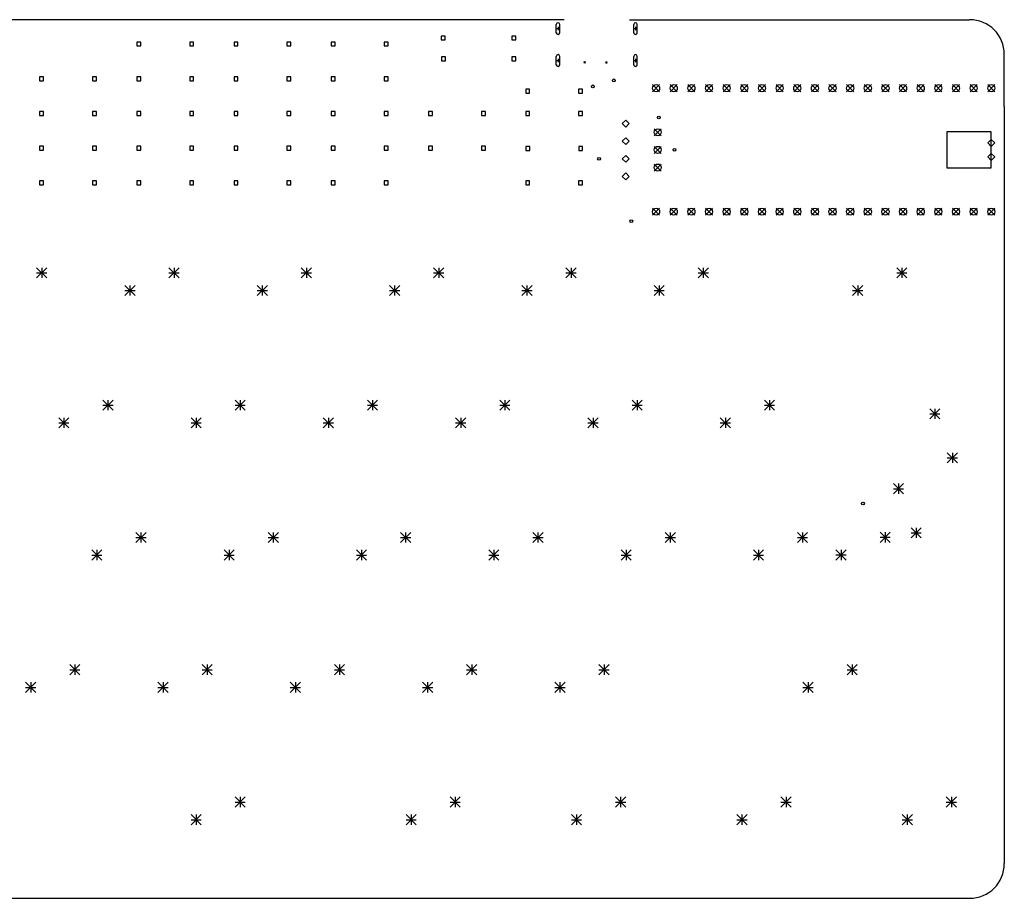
# Model space of a CAD drawing. Extents: x 75 to 360, y -183 to -33.
# Tile 8 of 8: x 218 to 360, y -160 to -33. Entities that reach past the tile are written whole.
import ezdxf

# ---------------------------------------------------------------- set-up
doc = ezdxf.new("R2010")
doc.units = 0
doc.layers.add('BLACK', color=7, linetype='CONTINUOUS')

msp = doc.modelspace()

# ---------------------------------------------------------------- linework, layer by layer
at = {"layer": 'BLACK', "linetype": 'CONTINUOUS'}
for p, q in [((296.622, -33.0031), (82, -33)), ((295.5, -34.88), (295.5, -33.68)), ((296, -34.88), (296, -33.68)), ((306.028, -33.0031), (355, -33)), ((306.65, -34.88), (306.65, -33.68)), ((307.15, -34.88), (307.15, -33.68)), ((279.502, -35.3559), (278.936, -35.3559)), ((278.936, -35.3559), (278.936, -35.9216)), ((279.502, -35.9216), (279.502, -35.3559)), ((289.662, -35.3559), (289.096, -35.3559)), ((289.096, -35.3559), (289.096, -35.9216)), ((289.662, -35.9216), (289.662, -35.3559)), ((295.5, -34.28), (296, -34.28)), ((295.75, -34.03), (295.75, -34.53)), ((306.65, -34.28), (307.15, -34.28)), ((306.9, -34.03), (306.9, -34.53)), ((235.663, -36.2172), (235.097, -36.2172)), ((235.097, -36.2172), (235.097, -36.7828)), ((235.097, -36.7828), (235.663, -36.7828)), ((235.663, -36.7828), (235.663, -36.2172)), ((243.283, -36.2172), (242.717, -36.2172)), ((242.717, -36.2172), (242.717, -36.7828)), ((242.717, -36.7828), (243.283, -36.7828)), ((243.283, -36.7828), (243.283, -36.2172)), ((249.663, -36.2172), (249.097, -36.2172)), ((249.097, -36.2172), (249.097, -36.7828)), ((249.097, -36.7828), (249.663, -36.7828)), ((249.663, -36.7828), (249.663, -36.2172)), ((257.283, -36.2172), (256.717, -36.2172)), ((256.717, -36.2172), (256.717, -36.7828)), ((256.717, -36.7828), (257.283, -36.7828)), ((257.283, -36.7828), (257.283, -36.2172)), ((263.663, -36.2172), (263.097, -36.2172)), ((263.097, -36.2172), (263.097, -36.7828)), ((263.097, -36.7828), (263.663, -36.7828)), ((263.663, -36.7828), (263.663, -36.2172)), ((271.283, -36.2172), (270.717, -36.2172)), ((270.717, -36.2172), (270.717, -36.7828)), ((270.717, -36.7828), (271.283, -36.7828)), ((271.283, -36.7828), (271.283, -36.2172)), ((278.936, -35.9216), (279.502, -35.9216)), ((289.096, -35.9216), (289.662, -35.9216)), ((360, -45.5), (360, -38)), ((279.523, -38.3672), (278.957, -38.3672)), ((278.957, -38.3672), (278.957, -38.9328)), ((278.957, -38.9328), (279.523, -38.9328)), ((279.523, -38.9328), (279.523, -38.3672)), ((289.683, -38.3672), (289.117, -38.3672)), ((289.117, -38.3672), (289.117, -38.9328)), ((289.117, -38.9328), (289.683, -38.9328)), ((289.683, -38.9328), (289.683, -38.3672)), ((295.5, -39.48), (295.5, -38.28)), ((295.5, -38.88), (296, -38.88)), ((295.75, -38.63), (295.75, -39.13)), ((296, -39.48), (296, -38.28)), ((299.48, -39.04), (299.68, -39.24)), ((299.68, -39.04), (299.48, -39.24)), ((302.6, -39.075), (302.8, -39.275)), ((302.8, -39.075), (302.6, -39.275)), ((306.65, -39.48), (306.65, -38.28)), ((306.65, -38.88), (307.15, -38.88)), ((306.9, -38.63), (306.9, -39.13)), ((307.15, -39.48), (307.15, -38.28)), ((221.663, -41.2172), (221.097, -41.2172)), ((221.097, -41.2172), (221.097, -41.7828)), ((221.097, -41.7828), (221.663, -41.7828)), ((221.663, -41.7828), (221.663, -41.2172)), ((229.283, -41.2172), (228.717, -41.2172)), ((228.717, -41.2172), (228.717, -41.7828)), ((228.717, -41.7828), (229.283, -41.7828)), ((229.283, -41.7828), (229.283, -41.2172)), ((235.663, -41.2172), (235.097, -41.2172)), ((235.097, -41.2172), (235.097, -41.7828)), ((235.097, -41.7828), (235.663, -41.7828)), ((235.663, -41.7828), (235.663, -41.2172)), ((243.283, -41.2172), (242.717, -41.2172)), ((242.717, -41.2172), (242.717, -41.7828)), ((242.717, -41.7828), (243.283, -41.7828)), ((243.283, -41.7828), (243.283, -41.2172)), ((249.663, -41.2172), (249.097, -41.2172)), ((249.097, -41.2172), (249.097, -41.7828)), ((249.097, -41.7828), (249.663, -41.7828)), ((249.663, -41.7828), (249.663, -41.2172)), ((257.283, -41.2172), (256.717, -41.2172)), ((256.717, -41.2172), (256.717, -41.7828)), ((256.717, -41.7828), (257.283, -41.7828)), ((257.283, -41.7828), (257.283, -41.2172)), ((263.663, -41.2172), (263.097, -41.2172)), ((263.097, -41.2172), (263.097, -41.7828)), ((263.097, -41.7828), (263.663, -41.7828)), ((263.663, -41.7828), (263.663, -41.2172)), ((271.283, -41.2172), (270.717, -41.2172)), ((270.717, -41.2172), (270.717, -41.7828)), ((270.717, -41.7828), (271.283, -41.7828)), ((271.283, -41.7828), (271.283, -41.2172)), ((309.36, -42.35), (310.38, -43.37)), ((310.38, -42.35), (309.36, -43.37)), ((311.9, -42.35), (312.92, -43.37)), ((312.92, -42.35), (311.9, -43.37)), ((314.44, -42.35), (315.46, -43.37)), ((315.46, -42.35), (314.44, -43.37)), ((316.98, -42.35), (318, -43.37)), ((318, -42.35), (316.98, -43.37)), ((319.52, -42.35), (320.54, -43.37)), ((320.54, -42.35), (319.52, -43.37)), ((322.06, -42.35), (323.08, -43.37)), ((323.08, -42.35), (322.06, -43.37)), ((324.6, -42.35), (325.62, -43.37)), ((325.62, -42.35), (324.6, -43.37)), ((327.14, -42.35), (328.16, -43.37)), ((328.16, -42.35), (327.14, -43.37)), ((329.68, -42.35), (330.7, -43.37)), ((330.7, -42.35), (329.68, -43.37)), ((332.22, -42.35), (333.24, -43.37)), ((333.24, -42.35), (332.22, -43.37)), ((334.76, -42.35), (335.78, -43.37)), ((335.78, -42.35), (334.76, -43.37)), ((337.3, -42.35), (338.32, -43.37)), ((338.32, -42.35), (337.3, -43.37)), ((339.84, -42.35), (340.86, -43.37)), ((340.86, -42.35), (339.84, -43.37)), ((342.38, -42.35), (343.4, -43.37)), ((343.4, -42.35), (342.38, -43.37)), ((344.92, -42.35), (345.94, -43.37)), ((345.94, -42.35), (344.92, -43.37)), ((347.46, -42.35), (348.48, -43.37)), ((348.48, -42.35), (347.46, -43.37)), ((350, -42.35), (351.02, -43.37)), ((351.02, -42.35), (350, -43.37)), ((352.54, -42.35), (353.56, -43.37)), ((353.56, -42.35), (352.54, -43.37)), ((355.08, -42.35), (356.1, -43.37)), ((356.1, -42.35), (355.08, -43.37)), ((357.62, -42.35), (358.64, -43.37)), ((358.64, -42.35), (357.62, -43.37)), ((291.663, -43.0172), (291.097, -43.0172)), ((291.097, -43.0172), (291.097, -43.5828)), ((291.097, -43.5828), (291.663, -43.5828)), ((291.663, -43.5828), (291.663, -43.0172)), ((299.283, -43.0172), (298.717, -43.0172)), ((298.717, -43.0172), (298.717, -43.5828)), ((298.717, -43.5828), (299.283, -43.5828)), ((299.283, -43.5828), (299.283, -43.0172)), ((221.663, -46.2172), (221.097, -46.2172)), ((221.097, -46.2172), (221.097, -46.7828)), ((221.663, -46.7828), (221.663, -46.2172)), ((229.283, -46.2172), (228.717, -46.2172)), ((228.717, -46.2172), (228.717, -46.7828)), ((229.283, -46.7828), (229.283, -46.2172)), ((235.663, -46.2172), (235.097, -46.2172)), ((235.097, -46.2172), (235.097, -46.7828)), ((235.663, -46.7828), (235.663, -46.2172)), ((243.283, -46.2172), (242.717, -46.2172)), ((242.717, -46.2172), (242.717, -46.7828)), ((243.283, -46.7828), (243.283, -46.2172)), ((249.663, -46.2172), (249.097, -46.2172)), ((249.097, -46.2172), (249.097, -46.7828)), ((249.663, -46.7828), (249.663, -46.2172)), ((257.283, -46.2172), (256.717, -46.2172)), ((256.717, -46.2172), (256.717, -46.7828)), ((257.283, -46.7828), (257.283, -46.2172)), ((263.663, -46.2172), (263.097, -46.2172)), ((263.097, -46.2172), (263.097, -46.7828)), ((263.663, -46.7828), (263.663, -46.2172)), ((271.283, -46.2172), (270.717, -46.2172)), ((270.717, -46.2172), (270.717, -46.7828)), ((271.283, -46.7828), (271.283, -46.2172)), ((277.663, -46.2172), (277.097, -46.2172)), ((277.097, -46.2172), (277.097, -46.7828)), ((277.663, -46.7828), (277.663, -46.2172)), ((285.283, -46.2172), (284.717, -46.2172)), ((284.717, -46.2172), (284.717, -46.7828)), ((285.283, -46.7828), (285.283, -46.2172)), ((291.663, -46.2172), (291.097, -46.2172)), ((291.097, -46.2172), (291.097, -46.7828)), ((291.663, -46.7828), (291.663, -46.2172)), ((299.283, -46.2172), (298.717, -46.2172)), ((298.717, -46.2172), (298.717, -46.7828)), ((299.283, -46.7828), (299.283, -46.2172)), ((360, -45.5), (360, -52.5)), ((221.097, -46.7828), (221.663, -46.7828)), ((228.717, -46.7828), (229.283, -46.7828)), ((235.097, -46.7828), (235.663, -46.7828)), ((242.717, -46.7828), (243.283, -46.7828)), ((249.097, -46.7828), (249.663, -46.7828)), ((256.717, -46.7828), (257.283, -46.7828)), ((263.097, -46.7828), (263.663, -46.7828)), ((270.717, -46.7828), (271.283, -46.7828)), ((277.097, -46.7828), (277.663, -46.7828)), ((284.717, -46.7828), (285.283, -46.7828)), ((291.097, -46.7828), (291.663, -46.7828)), ((298.717, -46.7828), (299.283, -46.7828)), ((305.5, -47.45), (305, -47.95)), ((305, -47.95), (305.5, -48.45)), ((306, -47.95), (305.5, -47.45)), ((305.5, -48.45), (306, -47.95)), ((309.59, -48.7), (310.61, -49.72)), ((310.61, -48.7), (309.59, -49.72)), ((351.75, -54.375), (351.75, -49.075)), ((351.75, -49.075), (358.05, -49.075)), ((358.05, -49.075), (358.05, -54.375)), ((305.5, -49.99), (305, -50.49)), ((305, -50.49), (305.5, -50.99)), ((306, -50.49), (305.5, -49.99)), ((305.5, -50.99), (306, -50.49)), ((358.125, -50.234), (357.625, -50.734)), ((357.625, -50.734), (358.125, -51.234)), ((358.625, -50.734), (358.125, -50.234)), ((358.125, -51.234), (358.625, -50.734)), ((221.663, -51.2172), (221.097, -51.2172)), ((221.097, -51.2172), (221.097, -51.7828)), ((221.097, -51.7828), (221.663, -51.7828)), ((221.663, -51.7828), (221.663, -51.2172)), ((229.283, -51.2172), (228.717, -51.2172)), ((228.717, -51.2172), (228.717, -51.7828)), ((228.717, -51.7828), (229.283, -51.7828)), ((229.283, -51.7828), (229.283, -51.2172)), ((235.663, -51.2172), (235.097, -51.2172)), ((235.097, -51.2172), (235.097, -51.7828)), ((235.097, -51.7828), (235.663, -51.7828)), ((235.663, -51.7828), (235.663, -51.2172)), ((243.283, -51.2172), (242.717, -51.2172)), ((242.717, -51.2172), (242.717, -51.7828)), ((242.717, -51.7828), (243.283, -51.7828)), ((243.283, -51.7828), (243.283, -51.2172)), ((249.663, -51.2172), (249.097, -51.2172)), ((249.097, -51.2172), (249.097, -51.7828)), ((249.097, -51.7828), (249.663, -51.7828)), ((249.663, -51.7828), (249.663, -51.2172)), ((257.283, -51.2172), (256.717, -51.2172)), ((256.717, -51.2172), (256.717, -51.7828)), ((256.717, -51.7828), (257.283, -51.7828)), ((257.283, -51.7828), (257.283, -51.2172)), ((263.663, -51.2172), (263.097, -51.2172)), ((263.097, -51.2172), (263.097, -51.7828)), ((263.097, -51.7828), (263.663, -51.7828)), ((263.663, -51.7828), (263.663, -51.2172)), ((271.283, -51.2172), (270.717, -51.2172)), ((270.717, -51.2172), (270.717, -51.7828)), ((270.717, -51.7828), (271.283, -51.7828)), ((271.283, -51.7828), (271.283, -51.2172)), ((277.663, -51.2172), (277.097, -51.2172)), ((277.097, -51.2172), (277.097, -51.7828)), ((277.097, -51.7828), (277.663, -51.7828)), ((277.663, -51.7828), (277.663, -51.2172)), ((285.283, -51.2172), (284.717, -51.2172)), ((284.717, -51.2172), (284.717, -51.7828)), ((284.717, -51.7828), (285.283, -51.7828)), ((285.283, -51.7828), (285.283, -51.2172)), ((291.672, -51.2792), (291.106, -51.2792)), ((291.106, -51.2792), (291.106, -51.8448)), ((291.106, -51.8448), (291.672, -51.8448)), ((291.672, -51.8448), (291.672, -51.2792)), ((299.292, -51.2792), (298.726, -51.2792)), ((298.726, -51.2792), (298.726, -51.8448)), ((298.726, -51.8448), (299.292, -51.8448)), ((299.292, -51.8448), (299.292, -51.2792)), ((309.59, -51.24), (310.61, -52.26)), ((310.61, -51.24), (309.59, -52.26)), ((358.125, -52.266), (357.625, -52.766)), ((358.625, -52.766), (358.125, -52.266)), ((305.5, -52.53), (305, -53.03)), ((305, -53.03), (305.5, -53.53)), ((306, -53.03), (305.5, -52.53)), ((305.5, -53.53), (306, -53.03)), ((309.59, -53.78), (310.61, -54.8)), ((310.61, -53.78), (309.59, -54.8)), ((357.625, -52.766), (358.125, -53.266)), ((358.125, -53.266), (358.625, -52.766)), ((360, -52.5), (360, -154.5)), ((305.5, -55.07), (305, -55.57)), ((306, -55.57), (305.5, -55.07)), ((358.05, -54.375), (351.75, -54.375)), ((221.663, -56.2172), (221.097, -56.2172)), ((221.097, -56.2172), (221.097, -56.7828)), ((221.663, -56.7828), (221.663, -56.2172)), ((229.283, -56.2172), (228.717, -56.2172)), ((228.717, -56.2172), (228.717, -56.7828)), ((229.283, -56.7828), (229.283, -56.2172)), ((235.663, -56.2172), (235.097, -56.2172)), ((235.097, -56.2172), (235.097, -56.7828)), ((235.663, -56.7828), (235.663, -56.2172)), ((243.283, -56.2172), (242.717, -56.2172)), ((242.717, -56.2172), (242.717, -56.7828)), ((243.283, -56.7828), (243.283, -56.2172)), ((249.663, -56.2172), (249.097, -56.2172)), ((249.097, -56.2172), (249.097, -56.7828)), ((249.663, -56.7828), (249.663, -56.2172)), ((257.283, -56.2172), (256.717, -56.2172)), ((256.717, -56.2172), (256.717, -56.7828)), ((257.283, -56.7828), (257.283, -56.2172)), ((263.663, -56.2172), (263.097, -56.2172)), ((263.097, -56.2172), (263.097, -56.7828)), ((263.663, -56.7828), (263.663, -56.2172)), ((271.283, -56.2172), (270.717, -56.2172)), ((270.717, -56.2172), (270.717, -56.7828)), ((271.283, -56.7828), (271.283, -56.2172)), ((291.663, -56.2172), (291.097, -56.2172)), ((291.097, -56.2172), (291.097, -56.7828)), ((291.663, -56.7828), (291.663, -56.2172)), ((299.283, -56.2172), (298.717, -56.2172)), ((298.717, -56.2172), (298.717, -56.7828)), ((299.283, -56.7828), (299.283, -56.2172)), ((305, -55.57), (305.5, -56.07)), ((305.5, -56.07), (306, -55.57)), ((221.097, -56.7828), (221.663, -56.7828)), ((228.717, -56.7828), (229.283, -56.7828)), ((235.097, -56.7828), (235.663, -56.7828)), ((242.717, -56.7828), (243.283, -56.7828)), ((249.097, -56.7828), (249.663, -56.7828)), ((256.717, -56.7828), (257.283, -56.7828)), ((263.097, -56.7828), (263.663, -56.7828)), ((270.717, -56.7828), (271.283, -56.7828)), ((291.097, -56.7828), (291.663, -56.7828)), ((298.717, -56.7828), (299.283, -56.7828)), ((309.36, -60.13), (310.38, -61.15)), ((310.38, -60.13), (309.36, -61.15)), ((311.9, -60.13), (312.92, -61.15)), ((312.92, -60.13), (311.9, -61.15)), ((314.44, -60.13), (315.46, -61.15)), ((315.46, -60.13), (314.44, -61.15)), ((316.98, -60.13), (318, -61.15)), ((318, -60.13), (316.98, -61.15)), ((319.52, -60.13), (320.54, -61.15)), ((320.54, -60.13), (319.52, -61.15)), ((322.06, -60.13), (323.08, -61.15)), ((323.08, -60.13), (322.06, -61.15)), ((324.6, -60.13), (325.62, -61.15)), ((325.62, -60.13), (324.6, -61.15)), ((327.14, -60.13), (328.16, -61.15)), ((328.16, -60.13), (327.14, -61.15)), ((329.68, -60.13), (330.7, -61.15)), ((330.7, -60.13), (329.68, -61.15)), ((332.22, -60.13), (333.24, -61.15)), ((333.24, -60.13), (332.22, -61.15)), ((334.76, -60.13), (335.78, -61.15)), ((335.78, -60.13), (334.76, -61.15)), ((337.3, -60.13), (338.32, -61.15)), ((338.32, -60.13), (337.3, -61.15)), ((339.84, -60.13), (340.86, -61.15)), ((340.86, -60.13), (339.84, -61.15)), ((342.38, -60.13), (343.4, -61.15)), ((343.4, -60.13), (342.38, -61.15)), ((344.92, -60.13), (345.94, -61.15)), ((345.94, -60.13), (344.92, -61.15)), ((347.46, -60.13), (348.48, -61.15)), ((348.48, -60.13), (347.46, -61.15)), ((350, -60.13), (351.02, -61.15)), ((351.02, -60.13), (350, -61.15)), ((352.54, -60.13), (353.56, -61.15)), ((353.56, -60.13), (352.54, -61.15)), ((355.08, -60.13), (356.1, -61.15)), ((356.1, -60.13), (355.08, -61.15)), ((357.62, -60.13), (358.64, -61.15)), ((358.64, -60.13), (357.62, -61.15)), ((220.68, -68.71), (222.15, -70.18)), ((222.15, -68.71), (220.68, -70.18)), ((220.68, -69.445), (222.15, -69.445)), ((221.415, -68.71), (221.415, -70.18)), ((239.73, -68.71), (241.2, -70.18)), ((241.2, -68.71), (239.73, -70.18)), ((239.73, -69.445), (241.2, -69.445)), ((240.465, -68.71), (240.465, -70.18)), ((258.78, -68.71), (260.25, -70.18)), ((260.25, -68.71), (258.78, -70.18)), ((258.78, -69.445), (260.25, -69.445)), ((259.515, -68.71), (259.515, -70.18)), ((277.83, -68.71), (279.3, -70.18)), ((279.3, -68.71), (277.83, -70.18)), ((277.83, -69.445), (279.3, -69.445)), ((278.565, -68.71), (278.565, -70.18)), ((296.88, -68.71), (298.35, -70.18)), ((298.35, -68.71), (296.88, -70.18)), ((296.88, -69.445), (298.35, -69.445)), ((297.615, -68.71), (297.615, -70.18)), ((315.93, -68.71), (317.4, -70.18)), ((317.4, -68.71), (315.93, -70.18)), ((315.93, -69.445), (317.4, -69.445)), ((316.665, -68.71), (316.665, -70.18)), ((344.505, -68.71), (345.975, -70.18)), ((345.975, -68.71), (344.505, -70.18)), ((344.505, -69.445), (345.975, -69.445)), ((345.24, -68.71), (345.24, -70.18)), ((233.38, -71.25), (234.85, -72.72)), ((234.85, -71.25), (233.38, -72.72)), ((233.38, -71.985), (234.85, -71.985)), ((234.115, -71.25), (234.115, -72.72)), ((252.43, -71.25), (253.9, -72.72)), ((253.9, -71.25), (252.43, -72.72)), ((252.43, -71.985), (253.9, -71.985)), ((253.165, -71.25), (253.165, -72.72)), ((271.48, -71.25), (272.95, -72.72)), ((272.95, -71.25), (271.48, -72.72)), ((271.48, -71.985), (272.95, -71.985)), ((272.215, -71.25), (272.215, -72.72)), ((290.53, -71.25), (292, -72.72)), ((292, -71.25), (290.53, -72.72)), ((290.53, -71.985), (292, -71.985)), ((291.265, -71.25), (291.265, -72.72)), ((309.58, -71.25), (311.05, -72.72)), ((311.05, -71.25), (309.58, -72.72)), ((309.58, -71.985), (311.05, -71.985)), ((310.315, -71.25), (310.315, -72.72)), ((338.155, -71.25), (339.625, -72.72)), ((339.625, -71.25), (338.155, -72.72)), ((338.155, -71.985), (339.625, -71.985)), ((338.89, -71.25), (338.89, -72.72)), ((230.205, -87.76), (231.675, -89.23)), ((231.675, -87.76), (230.205, -89.23)), ((230.94, -87.76), (230.94, -89.23)), ((249.255, -87.76), (250.725, -89.23)), ((250.725, -87.76), (249.255, -89.23)), ((249.99, -87.76), (249.99, -89.23)), ((268.305, -87.76), (269.775, -89.23)), ((269.775, -87.76), (268.305, -89.23)), ((269.04, -87.76), (269.04, -89.23)), ((287.355, -87.76), (288.825, -89.23)), ((288.825, -87.76), (287.355, -89.23)), ((288.09, -87.76), (288.09, -89.23)), ((306.405, -87.76), (307.875, -89.23)), ((307.875, -87.76), (306.405, -89.23)), ((307.14, -87.76), (307.14, -89.23)), ((325.455, -87.76), (326.925, -89.23)), ((326.925, -87.76), (325.455, -89.23)), ((326.19, -87.76), (326.19, -89.23)), ((230.205, -88.495), (231.675, -88.495)), ((249.255, -88.495), (250.725, -88.495)), ((268.305, -88.495), (269.775, -88.495)), ((287.355, -88.495), (288.825, -88.495)), ((306.405, -88.495), (307.875, -88.495)), ((325.455, -88.495), (326.925, -88.495)), ((349.255, -89.005), (350.725, -90.475)), ((350.725, -89.005), (349.255, -90.475)), ((349.99, -89.005), (349.99, -90.475)), ((223.855, -90.3), (225.325, -91.77)), ((225.325, -90.3), (223.855, -91.77)), ((224.59, -90.3), (224.59, -91.77)), ((242.905, -90.3), (244.375, -91.77)), ((244.375, -90.3), (242.905, -91.77)), ((243.64, -90.3), (243.64, -91.77)), ((261.955, -90.3), (263.425, -91.77)), ((263.425, -90.3), (261.955, -91.77)), ((262.69, -90.3), (262.69, -91.77)), ((281.005, -90.3), (282.475, -91.77)), ((282.475, -90.3), (281.005, -91.77)), ((281.74, -90.3), (281.74, -91.77)), ((300.055, -90.3), (301.525, -91.77)), ((301.525, -90.3), (300.055, -91.77)), ((300.79, -90.3), (300.79, -91.77)), ((319.105, -90.3), (320.575, -91.77)), ((320.575, -90.3), (319.105, -91.77)), ((319.84, -90.3), (319.84, -91.77)), ((349.255, -89.74), (350.725, -89.74)), ((223.855, -91.035), (225.325, -91.035)), ((242.905, -91.035), (244.375, -91.035)), ((261.955, -91.035), (263.425, -91.035)), ((281.005, -91.035), (282.475, -91.035)), ((300.055, -91.035), (301.525, -91.035)), ((319.105, -91.035), (320.575, -91.035)), ((351.795, -95.355), (353.265, -96.825)), ((353.265, -95.355), (351.795, -96.825)), ((351.795, -96.09), (353.265, -96.09)), ((352.53, -95.355), (352.53, -96.825)), ((344.029, -99.8), (345.499, -101.27)), ((345.499, -99.8), (344.029, -101.27)), ((344.029, -100.535), (345.499, -100.535)), ((344.764, -99.8), (344.764, -101.27)), ((346.569, -106.15), (348.039, -107.62)), ((348.039, -106.15), (346.569, -107.62)), ((347.304, -106.15), (347.304, -107.62)), ((234.968, -106.81), (236.438, -108.28)), ((236.438, -106.81), (234.968, -108.28)), ((234.968, -107.545), (236.438, -107.545)), ((235.702, -106.81), (235.702, -108.28)), ((254.017, -106.81), (255.487, -108.28)), ((255.487, -106.81), (254.017, -108.28)), ((254.017, -107.545), (255.487, -107.545)), ((254.752, -106.81), (254.752, -108.28)), ((273.067, -106.81), (274.537, -108.28)), ((274.537, -106.81), (273.067, -108.28)), ((273.067, -107.545), (274.537, -107.545)), ((273.803, -106.81), (273.803, -108.28)), ((292.118, -106.81), (293.587, -108.28)), ((293.587, -106.81), (292.118, -108.28)), ((292.118, -107.545), (293.587, -107.545)), ((292.852, -106.81), (292.852, -108.28)), ((311.167, -106.81), (312.637, -108.28)), ((312.637, -106.81), (311.167, -108.28)), ((311.167, -107.545), (312.637, -107.545)), ((311.902, -106.81), (311.902, -108.28)), ((330.217, -106.81), (331.688, -108.28)), ((331.688, -106.81), (330.217, -108.28)), ((330.217, -107.545), (331.688, -107.545)), ((330.952, -106.81), (330.952, -108.28)), ((342.105, -106.785), (343.575, -108.255)), ((343.575, -106.785), (342.105, -108.255)), ((342.105, -107.52), (343.575, -107.52)), ((342.84, -106.785), (342.84, -108.255)), ((346.569, -106.885), (348.039, -106.885)), ((228.617, -109.35), (230.087, -110.82)), ((230.087, -109.35), (228.617, -110.82)), ((228.617, -110.085), (230.087, -110.085)), ((229.352, -109.35), (229.352, -110.82)), ((247.667, -109.35), (249.137, -110.82)), ((249.137, -109.35), (247.667, -110.82)), ((247.667, -110.085), (249.137, -110.085)), ((248.402, -109.35), (248.402, -110.82)), ((266.717, -109.35), (268.188, -110.82)), ((268.188, -109.35), (266.717, -110.82)), ((266.717, -110.085), (268.188, -110.085)), ((267.452, -109.35), (267.452, -110.82)), ((285.767, -109.35), (287.238, -110.82)), ((287.238, -109.35), (285.767, -110.82)), ((285.767, -110.085), (287.238, -110.085)), ((286.502, -109.35), (286.502, -110.82)), ((304.817, -109.35), (306.287, -110.82)), ((306.287, -109.35), (304.817, -110.82)), ((304.817, -110.085), (306.287, -110.085)), ((305.553, -109.35), (305.553, -110.82)), ((323.868, -109.35), (325.337, -110.82)), ((325.337, -109.35), (323.868, -110.82)), ((323.868, -110.085), (325.337, -110.085)), ((324.602, -109.35), (324.602, -110.82)), ((335.755, -109.325), (337.225, -110.795)), ((337.225, -109.325), (335.755, -110.795)), ((335.755, -110.06), (337.225, -110.06)), ((336.49, -109.325), (336.49, -110.795)), ((225.442, -125.86), (226.912, -127.33)), ((226.912, -125.86), (225.442, -127.33)), ((226.177, -125.86), (226.177, -127.33)), ((244.492, -125.86), (245.962, -127.33)), ((245.962, -125.86), (244.492, -127.33)), ((245.227, -125.86), (245.227, -127.33)), ((263.542, -125.86), (265.012, -127.33)), ((265.012, -125.86), (263.542, -127.33)), ((264.277, -125.86), (264.277, -127.33)), ((282.592, -125.86), (284.062, -127.33)), ((284.062, -125.86), (282.592, -127.33)), ((283.327, -125.86), (283.327, -127.33)), ((301.642, -125.86), (303.113, -127.33)), ((303.113, -125.86), (301.642, -127.33)), ((302.377, -125.86), (302.377, -127.33)), ((337.361, -125.86), (338.831, -127.33)), ((338.831, -125.86), (337.361, -127.33)), ((338.096, -125.86), (338.096, -127.33)), ((225.442, -126.595), (226.912, -126.595)), ((244.492, -126.595), (245.962, -126.595)), ((263.542, -126.595), (265.012, -126.595)), ((282.592, -126.595), (284.062, -126.595)), ((301.642, -126.595), (303.113, -126.595)), ((337.361, -126.595), (338.831, -126.595)), ((219.093, -128.4), (220.562, -129.87)), ((220.562, -128.4), (219.093, -129.87)), ((219.827, -128.4), (219.827, -129.87)), ((238.142, -128.4), (239.612, -129.87)), ((239.612, -128.4), (238.142, -129.87)), ((238.877, -128.4), (238.877, -129.87)), ((257.192, -128.4), (258.662, -129.87)), ((258.662, -128.4), (257.192, -129.87)), ((257.928, -128.4), (257.928, -129.87)), ((276.243, -128.4), (277.712, -129.87)), ((277.712, -128.4), (276.243, -129.87)), ((276.977, -128.4), (276.977, -129.87)), ((295.292, -128.4), (296.762, -129.87)), ((296.762, -128.4), (295.292, -129.87)), ((296.027, -128.4), (296.027, -129.87)), ((331.011, -128.4), (332.481, -129.87)), ((332.481, -128.4), (331.011, -129.87)), ((331.746, -128.4), (331.746, -129.87)), ((219.093, -129.135), (220.562, -129.135)), ((238.142, -129.135), (239.612, -129.135)), ((257.192, -129.135), (258.662, -129.135)), ((276.243, -129.135), (277.712, -129.135)), ((295.292, -129.135), (296.762, -129.135)), ((331.011, -129.135), (332.481, -129.135)), ((249.255, -144.91), (250.725, -146.38)), ((250.725, -144.91), (249.255, -146.38)), ((249.255, -145.645), (250.725, -145.645)), ((249.99, -144.91), (249.99, -146.38)), ((280.211, -144.91), (281.681, -146.38)), ((281.681, -144.91), (280.211, -146.38)), ((280.211, -145.645), (281.681, -145.645)), ((280.946, -144.91), (280.946, -146.38)), ((304.024, -144.91), (305.494, -146.38)), ((305.494, -144.91), (304.024, -146.38)), ((304.024, -145.645), (305.494, -145.645)), ((304.759, -144.91), (304.759, -146.38)), ((327.836, -144.91), (329.306, -146.38)), ((329.306, -144.91), (327.836, -146.38)), ((327.836, -145.645), (329.306, -145.645)), ((328.571, -144.91), (328.571, -146.38)), ((351.649, -144.91), (353.119, -146.38)), ((353.119, -144.91), (351.649, -146.38)), ((351.649, -145.645), (353.119, -145.645)), ((352.384, -144.91), (352.384, -146.38)), ((242.905, -147.45), (244.375, -148.92)), ((244.375, -147.45), (242.905, -148.92)), ((242.905, -148.185), (244.375, -148.185)), ((243.64, -147.45), (243.64, -148.92)), ((273.861, -147.45), (275.331, -148.92)), ((275.331, -147.45), (273.861, -148.92)), ((273.861, -148.185), (275.331, -148.185)), ((274.596, -147.45), (274.596, -148.92)), ((297.674, -147.45), (299.144, -148.92)), ((299.144, -147.45), (297.674, -148.92)), ((297.674, -148.185), (299.144, -148.185)), ((298.409, -147.45), (298.409, -148.92)), ((321.486, -147.45), (322.956, -148.92)), ((322.956, -147.45), (321.486, -148.92)), ((321.486, -148.185), (322.956, -148.185)), ((322.221, -147.45), (322.221, -148.92)), ((345.299, -147.45), (346.769, -148.92)), ((346.769, -147.45), (345.299, -148.92)), ((345.299, -148.185), (346.769, -148.185)), ((346.034, -147.45), (346.034, -148.92)), ((82, -159.5), (355, -159.5))]:
    msp.add_line(p, q, dxfattribs=at)
at = {"layer": 'BLACK'}
for centre, radius in [((300.75, -42.6), 0.2), ((303.788, -41.7347), 0.2), ((309.87, -42.86), 0.51), ((312.41, -42.86), 0.51), ((314.95, -42.86), 0.51), ((317.49, -42.86), 0.51), ((320.03, -42.86), 0.51), ((322.57, -42.86), 0.51), ((325.11, -42.86), 0.51), ((327.65, -42.86), 0.51), ((330.19, -42.86), 0.51), ((332.73, -42.86), 0.51), ((335.27, -42.86), 0.51), ((337.81, -42.86), 0.51), ((340.35, -42.86), 0.51), ((342.89, -42.86), 0.51), ((345.43, -42.86), 0.51), ((347.97, -42.86), 0.51), ((350.51, -42.86), 0.51), ((353.05, -42.86), 0.51), ((355.59, -42.86), 0.51), ((358.13, -42.86), 0.51), ((310.275, -47.075), 0.2), ((310.1, -49.21), 0.51), ((310.1, -51.75), 0.51), ((312.5, -51.75), 0.2), ((301.65, -53.025), 0.2), ((310.1, -54.29), 0.51), ((309.87, -60.64), 0.51), ((312.41, -60.64), 0.51), ((314.95, -60.64), 0.51), ((317.49, -60.64), 0.51), ((320.03, -60.64), 0.51), ((322.57, -60.64), 0.51), ((325.11, -60.64), 0.51), ((327.65, -60.64), 0.51), ((330.19, -60.64), 0.51), ((332.73, -60.64), 0.51), ((335.27, -60.64), 0.51), ((337.81, -60.64), 0.51), ((340.35, -60.64), 0.51), ((342.89, -60.64), 0.51), ((345.43, -60.64), 0.51), ((347.97, -60.64), 0.51), ((350.51, -60.64), 0.51), ((353.05, -60.64), 0.51), ((355.59, -60.64), 0.51), ((358.13, -60.64), 0.51), ((306.3, -62), 0.2), ((339.65, -102.65), 0.2)]:
    msp.add_circle(centre, radius, dxfattribs=at)
for centre, radius, start, end in [((295.75, -33.68), 0.25, 360, 540), ((306.9, -33.68), 0.25, 360, 540), ((355, -38), 5, 0, 90), ((295.75, -34.88), 0.25, 180, 360), ((306.9, -34.88), 0.25, 180, 360), ((295.75, -38.28), 0.25, 360, 540), ((306.9, -38.28), 0.25, 360, 540), ((295.75, -39.48), 0.25, 180, 360), ((306.9, -39.48), 0.25, 180, 360), ((355, -154.5), 5, -90, 0)]:
    msp.add_arc(centre, radius, start, end, dxfattribs=at)

doc.saveas('drawing.dxf')
